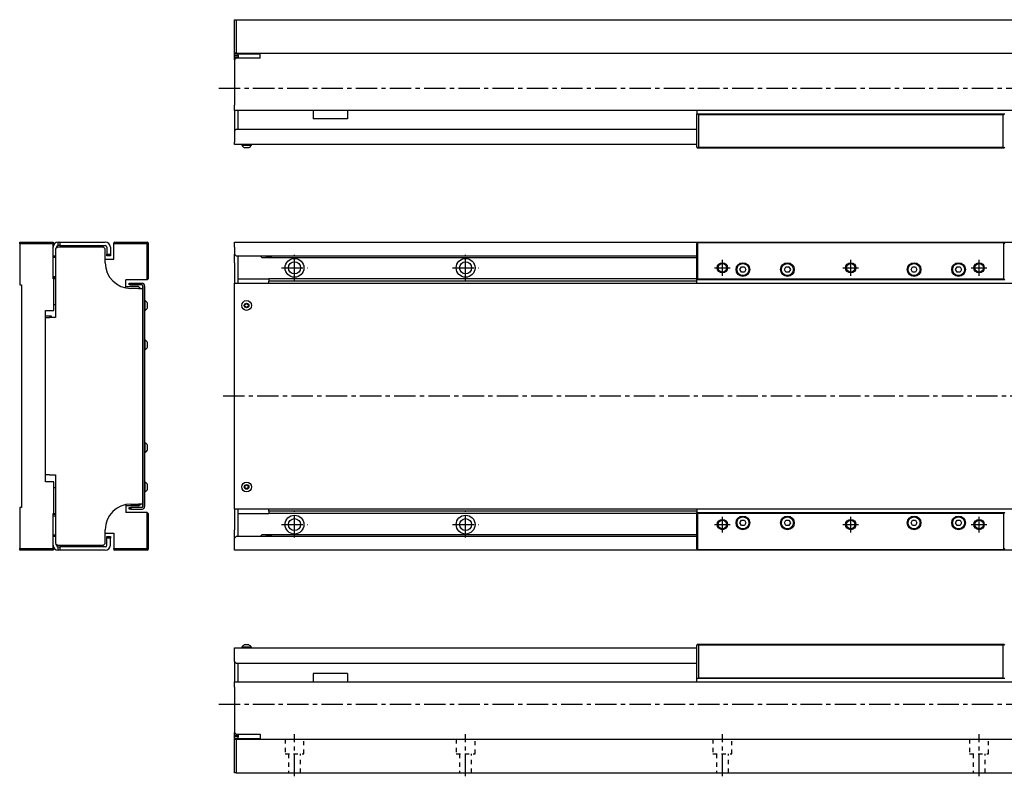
# Model space of a CAD drawing. Extents: x 91 to 1180, y 20 to 511.
# Tile 1 of 3: x 91 to 667, y 69 to 511. Entities that reach past the tile are written whole.
import ezdxf

# ---------------------------------------------------------------- set-up
doc = ezdxf.new("R2010")
doc.units = 0
doc.header["$LTSCALE"] = 10
doc.linetypes.add('CENTER', pattern=[2, 1.25, -0.25, 0.25, -0.25])
doc.linetypes.add('DOT', pattern=[0.5, 0.25, -0.25])
doc.layers.add('1', color=7, linetype='CONTINUOUS')

msp = doc.modelspace()

# ---------------------------------------------------------------- linework, layer by layer
at = {"layer": '1', "color": 7, "linetype": 'CONTINUOUS'}
for p, q in [((217.001014, 491.494488), (217.001014, 510.994488)), ((217.001014, 510.994488), (218.001014, 510.994488)), ((218.001014, 510.994488), (218.001014, 491.494488)), ((218.001014, 510.994488), (936.001014, 510.994488)), ((218.001014, 491.494488), (217.001014, 491.494488)), ((217.001014, 490.994488), (217.001014, 491.494488)), ((217.001014, 489.994488), (217.001014, 490.994488)), ((217.001014, 490.994488), (232.001014, 490.994488)), ((217.001014, 488.994488), (217.001014, 489.994488)), ((217.001014, 489.994488), (219.001014, 489.994488)), ((218.001014, 491.494488), (936.001014, 491.494488)), ((219.001014, 489.994488), (219.001014, 490.994488)), ((219.001014, 489.994488), (219.001014, 488.994488)), ((232.001014, 488.494488), (232.001014, 491.494488)), ((219.001014, 488.994488), (217.001014, 488.994488)), ((217.001014, 487.494488), (217.001014, 488.994488)), ((218.001014, 488.494488), (217.001014, 487.494488)), ((217.001014, 487.494488), (217.001014, 460.994488)), ((232.001014, 488.494488), (218.001014, 488.494488)), ((219.001014, 488.494488), (219.001014, 488.994488)), ((217.001014, 457.994488), (217.001014, 460.994488)), ((217.001014, 457.994488), (217.001014, 445.994488)), ((937.001014, 457.994488), (217.001014, 457.994488)), ((219.001014, 446.994489), (219.001014, 457.994488)), ((263.001014, 457.994488), (263.001014, 452.994488)), ((283.001014, 457.994488), (283.001014, 452.994488)), ((487.001014, 457.994488), (487.001014, 455.994488)), ((487.001014, 455.994488), (487.501014, 455.994488)), ((487.001014, 436.494488), (487.001014, 455.994488)), ((487.501014, 455.994488), (666.501014, 455.994488)), ((488.001014, 455.494488), (487.501014, 455.994488)), ((666.001014, 455.494488), (488.001014, 455.494488)), ((488.001014, 455.494488), (488.001014, 436.494488)), ((666.501014, 455.994488), (666.001014, 455.494488)), ((666.001014, 436.494488), (666.001014, 455.494488)), ((666.501014, 455.994488), (667.001014, 455.994488)), ((283.001014, 452.994488), (263.001014, 452.994488)), ((218.001014, 446.994489), (217.001014, 445.994489)), ((217.001014, 445.994489), (217.001014, 439.494489)), ((218.001014, 446.994489), (487.001014, 446.994489)), ((217.001014, 437.994489), (217.001014, 439.494489)), ((222.751014, 437.994489), (217.001014, 437.994489)), ((221.151014, 437.994489), (221.151014, 437.744489)), ((221.151014, 437.744489), (224.001014, 437.744489)), ((487.001014, 437.994489), (222.751014, 437.994489)), ((224.001014, 437.744489), (226.851014, 437.744489)), ((226.851014, 437.744489), (226.851014, 437.994489)), ((222.663571, 436.344488), (224.001014, 436.344488)), ((224.001014, 436.344488), (225.338457, 436.344488)), ((487.001014, 436.494488), (487.501014, 435.994488)), ((487.501014, 435.994488), (488.001014, 436.494488)), ((666.501014, 435.994488), (487.501014, 435.994488)), ((488.001014, 436.494488), (666.001014, 436.494488)), ((666.001014, 436.494488), (666.501014, 435.994488)), ((666.501014, 435.994488), (667.001014, 436.494488)), ((91.441094, 381.047932), (110.941094, 381.047932)), ((91.441094, 380.047932), (91.441094, 381.047932)), ((110.941094, 380.047932), (91.441094, 380.047932)), ((91.441094, 380.047932), (91.441094, 356.047932)), ((110.941094, 381.047932), (110.941094, 380.047932)), ((110.941094, 359.547932), (110.941094, 380.047932)), ((113.941094, 379.047932), (113.941094, 381.047932)), ((113.941094, 381.047932), (114.941094, 381.047932)), ((114.941094, 381.047932), (114.941094, 379.047932)), ((114.941094, 381.047932), (141.441094, 381.047932)), ((146.941094, 381.047932), (146.441094, 380.547932)), ((146.441094, 380.047932), (146.441094, 380.547932)), ((146.441094, 371.047932), (146.441094, 380.047932)), ((165.941094, 380.047932), (146.441094, 380.047932)), ((146.941094, 381.047932), (165.941094, 381.047932)), ((166.441094, 380.547932), (165.941094, 381.047932)), ((165.941094, 380.047932), (166.441094, 380.547932)), ((165.941094, 359.047932), (165.941094, 380.047932)), ((166.441094, 380.547932), (166.441094, 359.547932)), ((217.001014, 381.047932), (488.001014, 381.047932)), ((217.001014, 378.047932), (217.001014, 381.047932)), ((487.001014, 380.047932), (487.501014, 380.547932)), ((487.001014, 359.047932), (487.001014, 380.047932)), ((487.501014, 380.547932), (488.001014, 381.047932)), ((487.501014, 380.547932), (487.501014, 359.547932)), ((666.501014, 380.547932), (487.501014, 380.547932)), ((488.001014, 381.047932), (666.001014, 381.047932)), ((666.001014, 381.047932), (937.001014, 381.047932)), ((666.001014, 381.047932), (666.501014, 380.547932)), ((666.501014, 359.547932), (666.501014, 380.547932)), ((666.501014, 380.547932), (667.001014, 380.047932)), ((113.441094, 378.047932), (112.441094, 377.047932)), ((112.441094, 377.047932), (112.441094, 337.047932)), ((113.441094, 378.047932), (112.941094, 378.047932)), ((112.941094, 378.047932), (112.941094, 377.547932)), ((113.191094, 377.797932), (112.941094, 377.797932)), ((140.441094, 378.047932), (113.441094, 378.047932)), ((114.941094, 379.047932), (113.941094, 379.047932)), ((114.941094, 379.047932), (141.441094, 379.047932)), ((141.441094, 377.047932), (140.441094, 378.047932)), ((141.441094, 369.047932), (141.441094, 377.047932)), ((142.441094, 378.047932), (142.441094, 374.047932)), ((142.441094, 374.047932), (144.441094, 374.047932)), ((142.441094, 373.047932), (142.441094, 374.047932)), ((144.441094, 378.047932), (144.441094, 374.047932)), ((144.441094, 374.047932), (144.441094, 373.047932)), ((217.001014, 378.047932), (217.001014, 374.047932)), ((217.001014, 369.047932), (217.001014, 374.047932)), ((217.001014, 374.047932), (218.001014, 373.047932)), ((110.941094, 373.047932), (112.441094, 373.047932)), ((112.441094, 372.047932), (110.941094, 372.047932)), ((141.441094, 371.047932), (146.441094, 371.047932)), ((144.441094, 373.047932), (142.441094, 373.047932)), ((217.001014, 369.047932), (217.001014, 357.047932)), ((218.001014, 373.047932), (487.001014, 373.047932)), ((219.001014, 369.047932), (219.001014, 373.047932)), ((219.001014, 357.047932), (219.001014, 369.047932)), ((232.001014, 373.047932), (233.001014, 372.047932)), ((233.001014, 372.047932), (487.001014, 372.047932)), ((512.268963, 365.047932), (513.134989, 366.547932)), ((513.134989, 363.547932), (512.268963, 365.047932)), ((513.134989, 366.547932), (514.86704, 366.547932)), ((514.86704, 363.547932), (513.134989, 363.547932)), ((514.86704, 366.547932), (515.733065, 365.047932)), ((515.733065, 365.047932), (514.86704, 363.547932)), ((538.268963, 365.047932), (539.134989, 366.547932)), ((539.134989, 363.547932), (538.268963, 365.047932)), ((539.134989, 366.547932), (540.86704, 366.547932)), ((540.86704, 363.547932), (539.134989, 363.547932)), ((540.86704, 366.547932), (541.733065, 365.047932)), ((541.733065, 365.047932), (540.86704, 363.547932)), ((612.268963, 365.047932), (613.134989, 366.547932)), ((613.134989, 363.547932), (612.268963, 365.047932)), ((613.134989, 366.547932), (614.86704, 366.547932)), ((614.86704, 363.547932), (613.134989, 363.547932)), ((614.86704, 366.547932), (615.733065, 365.047932)), ((615.733065, 365.047932), (614.86704, 363.547932)), ((638.268963, 365.047932), (639.134989, 366.547932)), ((639.134989, 363.547932), (638.268963, 365.047932)), ((639.134989, 366.547932), (640.86704, 366.547932)), ((640.86704, 363.547932), (639.134989, 363.547932)), ((640.86704, 366.547932), (641.733065, 365.047932)), ((641.733065, 365.047932), (640.86704, 363.547932)), ((110.941094, 361.047932), (112.441094, 361.047932)), ((112.441094, 360.047932), (110.941094, 360.047932)), ((111.441094, 359.547932), (110.941094, 359.547932)), ((112.441094, 359.547932), (111.441094, 359.547932)), ((111.441094, 341.047932), (111.441094, 359.547932)), ((165.941094, 359.047932), (153.441094, 359.047932)), ((153.441094, 354.350994), (153.441094, 359.047932)), ((155.441094, 356.047932), (155.441094, 357.047932)), ((155.441094, 357.047932), (156.441094, 357.047932)), ((156.441094, 357.047932), (156.441094, 356.047932)), ((156.441094, 357.047932), (162.941094, 357.047932)), ((165.941094, 359.047932), (166.441094, 359.547932)), ((217.001014, 357.047932), (937.001014, 357.047932)), ((217.001014, 355.547932), (217.001014, 357.047932)), ((219.001014, 359.547932), (237.001014, 359.547932)), ((487.001014, 359.547932), (237.001014, 359.547932)), ((237.001014, 359.547932), (237.001014, 358.277932)), ((487.001014, 358.277932), (237.001014, 358.277932)), ((237.001014, 357.047932), (237.001014, 358.277932)), ((487.001014, 359.047932), (487.501014, 359.547932)), ((667.001014, 359.047932), (487.001014, 359.047932)), ((487.001014, 357.047932), (487.001014, 359.047932)), ((487.501014, 359.547932), (666.501014, 359.547932)), ((667.001014, 359.047932), (666.501014, 359.547932)), ((91.441094, 356.047932), (92.441094, 356.047932)), ((92.441094, 356.047932), (92.441094, 226.047932)), ((156.441094, 356.047932), (155.441094, 356.047932)), ((160.941094, 355.047932), (155.941094, 355.047932)), ((162.941094, 356.047932), (156.441094, 356.047932)), ((160.441094, 354.047932), (156.441094, 354.047932)), ((160.941094, 354.047932), (160.441094, 354.047932)), ((161.941094, 354.047932), (160.941094, 355.047932)), ((160.941094, 354.047932), (163.441094, 354.047932)), ((163.441094, 226.547932), (163.441094, 355.547932)), ((164.441094, 355.547932), (164.441094, 346.897932)), ((164.441094, 226.547932), (164.441094, 355.547932)), ((217.001014, 226.547932), (217.001014, 355.547932)), ((164.691094, 346.897932), (164.441094, 346.897932)), ((164.691094, 341.197932), (164.691094, 346.897932)), ((166.091095, 342.710489), (166.091095, 345.385375)), ((223.001014, 344.625283), (224.001014, 345.202633)), ((224.001014, 345.202633), (225.001014, 344.625283)), ((106.441094, 341.047932), (111.441094, 341.047932)), ((106.441094, 241.047932), (106.441094, 341.047932)), ((111.441094, 344.547932), (112.441094, 344.547932)), ((164.441094, 341.197932), (164.441094, 323.897932)), ((164.441094, 341.197932), (164.691094, 341.197932)), ((223.001014, 343.470582), (223.001014, 344.625283)), ((224.001014, 342.893232), (223.001014, 343.470582)), ((225.001014, 343.470582), (224.001014, 342.893232)), ((225.001014, 344.625283), (225.001014, 343.470582)), ((106.441094, 338.047932), (109.741094, 338.047932)), ((106.441094, 337.047932), (108.941094, 337.047932)), ((110.441094, 337.047932), (108.941094, 337.047932)), ((109.741094, 338.047932), (109.741094, 337.047932)), ((112.441094, 337.047932), (110.441094, 337.047932)), ((164.691094, 323.897932), (164.441094, 323.897932)), ((164.691094, 318.197932), (164.691094, 323.897932)), ((166.091095, 319.710489), (166.091095, 322.385375)), ((164.441094, 318.197932), (164.441094, 263.897932)), ((164.441094, 318.197932), (164.691094, 318.197932)), ((164.691094, 263.897932), (164.441094, 263.897932)), ((164.691094, 258.197932), (164.691094, 263.897932)), ((166.091095, 259.710489), (166.091095, 262.385375)), ((164.441094, 258.197932), (164.441094, 240.897932)), ((164.441094, 258.197932), (164.691094, 258.197932)), ((108.941094, 245.047932), (106.441094, 245.047932)), ((108.941094, 245.047932), (110.441094, 245.047932)), ((110.441094, 245.047932), (112.441094, 245.047932)), ((112.441094, 245.047932), (112.441094, 205.047932)), ((111.441094, 241.047932), (106.441094, 241.047932)), ((111.441094, 222.547932), (111.441094, 241.047932)), ((112.441094, 237.547932), (111.441094, 237.547932)), ((164.691094, 240.897932), (164.441094, 240.897932)), ((164.691094, 235.197932), (164.691094, 240.897932)), ((166.091095, 236.710489), (166.091095, 239.385375)), ((223.001014, 238.625283), (224.001014, 239.202633)), ((223.001014, 237.470582), (223.001014, 238.625283)), ((224.001014, 236.893232), (223.001014, 237.470582)), ((224.001014, 239.202633), (225.001014, 238.625283)), ((225.001014, 237.470582), (224.001014, 236.893232)), ((225.001014, 238.625283), (225.001014, 237.470582)), ((164.441094, 235.197932), (164.441094, 226.547932)), ((164.441094, 235.197932), (164.691094, 235.197932)), ((92.441094, 226.047932), (91.441094, 226.047932)), ((91.441094, 226.047932), (91.441094, 202.047932)), ((153.441094, 227.744871), (153.441094, 223.047932)), ((155.441094, 225.047932), (155.441094, 226.047932)), ((155.441094, 226.047932), (156.441094, 226.047932)), ((156.441094, 225.047932), (155.441094, 225.047932)), ((160.941094, 227.047932), (155.941094, 227.047932)), ((156.441094, 228.047932), (160.441094, 228.047932)), ((156.441094, 226.047932), (156.441094, 225.047932)), ((162.941094, 226.047932), (156.441094, 226.047932)), ((156.441094, 225.047932), (162.941094, 225.047932)), ((160.441094, 228.047932), (160.941094, 228.047932)), ((163.441094, 228.047932), (160.941094, 228.047932)), ((160.941094, 227.047932), (161.941094, 228.047932)), ((217.001014, 225.047932), (217.001014, 226.547932)), ((937.001014, 225.047932), (217.001014, 225.047932)), ((217.001014, 225.047932), (217.001014, 213.047932)), ((219.001014, 213.047932), (219.001014, 225.047932)), ((237.001014, 223.817932), (237.001014, 225.047932)), ((487.001014, 225.047932), (487.001014, 223.047932)), ((110.941094, 222.547932), (111.441094, 222.547932)), ((110.941094, 202.047932), (110.941094, 222.547932)), ((110.941094, 222.047932), (112.441094, 222.047932)), ((112.441094, 221.047932), (110.941094, 221.047932)), ((111.441094, 222.547932), (112.441094, 222.547932)), ((165.941094, 223.047932), (153.441094, 223.047932)), ((165.941094, 202.047932), (165.941094, 223.047932)), ((166.441094, 222.547932), (165.941094, 223.047932)), ((166.441094, 222.547932), (166.441094, 201.547932)), ((219.001014, 222.547932), (237.001014, 222.547932)), ((487.001014, 223.817932), (237.001014, 223.817932)), ((237.001014, 223.817932), (237.001014, 222.547932)), ((487.001014, 222.547932), (237.001014, 222.547932)), ((487.501014, 222.547932), (487.001014, 223.047932)), ((487.001014, 223.047932), (667.001014, 223.047932)), ((487.001014, 202.047932), (487.001014, 223.047932)), ((666.501014, 222.547932), (487.501014, 222.547932)), ((487.501014, 222.547932), (487.501014, 201.547932)), ((666.501014, 222.547932), (667.001014, 223.047932)), ((666.501014, 201.547932), (666.501014, 222.547932)), ((141.441094, 205.047932), (141.441094, 213.047932)), ((217.001014, 208.047932), (217.001014, 213.047932)), ((219.001014, 209.047932), (219.001014, 213.047932)), ((512.268963, 217.047932), (513.134989, 218.547932)), ((513.134989, 215.547932), (512.268963, 217.047932)), ((513.134989, 218.547932), (514.86704, 218.547932)), ((514.86704, 215.547932), (513.134989, 215.547932)), ((514.86704, 218.547932), (515.733065, 217.047932)), ((515.733065, 217.047932), (514.86704, 215.547932)), ((538.268963, 217.047932), (539.134989, 218.547932)), ((539.134989, 215.547932), (538.268963, 217.047932)), ((539.134989, 218.547932), (540.86704, 218.547932)), ((540.86704, 215.547932), (539.134989, 215.547932)), ((540.86704, 218.547932), (541.733065, 217.047932)), ((541.733065, 217.047932), (540.86704, 215.547932)), ((612.268963, 217.047932), (613.134989, 218.547932)), ((613.134989, 215.547932), (612.268963, 217.047932)), ((613.134989, 218.547932), (614.86704, 218.547932)), ((614.86704, 215.547932), (613.134989, 215.547932)), ((614.86704, 218.547932), (615.733065, 217.047932)), ((615.733065, 217.047932), (614.86704, 215.547932)), ((638.268963, 217.047932), (639.134989, 218.547932)), ((639.134989, 215.547932), (638.268963, 217.047932)), ((639.134989, 218.547932), (640.86704, 218.547932)), ((640.86704, 215.547932), (639.134989, 215.547932)), ((640.86704, 218.547932), (641.733065, 217.047932)), ((641.733065, 217.047932), (640.86704, 215.547932)), ((110.941094, 210.047932), (112.441094, 210.047932)), ((112.441094, 209.047932), (110.941094, 209.047932)), ((141.441094, 211.047932), (146.441094, 211.047932)), ((142.441094, 209.047932), (144.441094, 209.047932)), ((142.441094, 208.047932), (142.441094, 209.047932)), ((144.441094, 208.047932), (142.441094, 208.047932)), ((142.441094, 204.047932), (142.441094, 208.047932)), ((144.441094, 209.047932), (144.441094, 208.047932)), ((144.441094, 204.047932), (144.441094, 208.047932)), ((146.441094, 211.047932), (146.441094, 202.047932)), ((218.001014, 209.047932), (217.001014, 208.047932)), ((217.001014, 204.047932), (217.001014, 208.047932)), ((487.001014, 209.047932), (218.001014, 209.047932)), ((233.001014, 210.047932), (232.001014, 209.047932)), ((487.001014, 210.047932), (233.001014, 210.047932)), ((91.441094, 202.047932), (110.941094, 202.047932)), ((91.441094, 201.047932), (91.441094, 202.047932)), ((110.941094, 202.047932), (110.941094, 201.047932)), ((112.441094, 205.047932), (113.441094, 204.047932)), ((112.941094, 204.047932), (112.941094, 204.547932)), ((112.941094, 204.297932), (113.191094, 204.297932)), ((112.941094, 204.047932), (113.441094, 204.047932)), ((113.441094, 204.047932), (140.441094, 204.047932)), ((113.941094, 201.047932), (113.941094, 203.047932)), ((113.941094, 203.047932), (114.941094, 203.047932)), ((114.941094, 203.047932), (114.941094, 201.047932)), ((141.441094, 203.047932), (114.941094, 203.047932)), ((140.441094, 204.047932), (141.441094, 205.047932)), ((146.441094, 202.047932), (165.941094, 202.047932)), ((146.441094, 201.547932), (146.441094, 202.047932)), ((146.441094, 201.547932), (146.941094, 201.047932)), ((166.441094, 201.547932), (165.941094, 202.047932)), ((165.941094, 201.047932), (166.441094, 201.547932)), ((217.001014, 201.047932), (217.001014, 204.047932)), ((487.501014, 201.547932), (487.001014, 202.047932)), ((487.501014, 201.547932), (666.501014, 201.547932)), ((488.001014, 201.047932), (487.501014, 201.547932)), ((666.501014, 201.547932), (666.001014, 201.047932)), ((667.001014, 202.047932), (666.501014, 201.547932)), ((110.941094, 201.047932), (91.441094, 201.047932)), ((114.941094, 201.047932), (113.941094, 201.047932)), ((141.441094, 201.047932), (114.941094, 201.047932)), ((165.941094, 201.047932), (146.941094, 201.047932)), ((488.001014, 201.047932), (217.001014, 201.047932)), ((666.001014, 201.047932), (488.001014, 201.047932)), ((937.001014, 201.047932), (666.001014, 201.047932)), ((217.001014, 142.601376), (217.001014, 144.101376)), ((217.001014, 144.101376), (222.751014, 144.101376)), ((226.851014, 144.351376), (221.151014, 144.351376)), ((221.151014, 144.351376), (221.151014, 144.101376)), ((225.338457, 145.751377), (222.663571, 145.751377)), ((222.751014, 144.101376), (487.001014, 144.101376)), ((226.851014, 144.101376), (226.851014, 144.351376)), ((487.501014, 146.101376), (487.001014, 145.601376)), ((487.001014, 126.101376), (487.001014, 145.601376)), ((487.501014, 146.101376), (666.501014, 146.101376)), ((488.001014, 145.601376), (487.501014, 146.101376)), ((488.001014, 145.601376), (488.001014, 126.601376)), ((666.001014, 145.601376), (488.001014, 145.601376)), ((666.501014, 146.101376), (666.001014, 145.601376)), ((666.001014, 126.601376), (666.001014, 145.601376)), ((667.001014, 145.601376), (666.501014, 146.101376)), ((217.001014, 136.101376), (217.001014, 142.601376)), ((217.001014, 136.101376), (218.001014, 135.101376)), ((217.001014, 136.101376), (217.001014, 124.101376)), ((218.001014, 135.101376), (487.001014, 135.101376)), ((219.001014, 124.101376), (219.001014, 135.101376)), ((283.001014, 129.101376), (263.001014, 129.101376)), ((263.001014, 129.101376), (263.001014, 124.101376)), ((283.001014, 129.101376), (283.001014, 124.101376)), ((487.501014, 126.101376), (488.001014, 126.601376)), ((488.001014, 126.601376), (666.001014, 126.601376)), ((666.001014, 126.601376), (666.501014, 126.101376)), ((217.001014, 121.101376), (217.001014, 124.101376)), ((217.001014, 124.101376), (937.001014, 124.101376)), ((217.001014, 121.101376), (217.001014, 94.601376)), ((487.501014, 126.101376), (487.001014, 126.101376)), ((487.001014, 124.101376), (487.001014, 126.101376)), ((666.501014, 126.101376), (487.501014, 126.101376)), ((667.001014, 126.101376), (666.501014, 126.101376)), ((217.001014, 93.101376), (217.001014, 94.601376)), ((217.001014, 94.601376), (218.001014, 93.601376)), ((217.001014, 93.101376), (219.001014, 93.101376)), ((217.001014, 92.101376), (217.001014, 93.101376)), ((219.001014, 92.101376), (217.001014, 92.101376)), ((217.001014, 91.101376), (217.001014, 92.101376)), ((218.001014, 93.601376), (232.001014, 93.601376)), ((219.001014, 93.101376), (219.001014, 93.601376)), ((219.001014, 93.101376), (219.001014, 92.101376)), ((219.001014, 91.101376), (219.001014, 92.101376)), ((232.001014, 93.601376), (232.001014, 90.601376)), ((217.001014, 91.101376), (232.001014, 91.101376)), ((217.001014, 90.601376), (217.001014, 91.101376)), ((217.001014, 71.101376), (217.001014, 90.601376)), ((217.001014, 90.601376), (218.001014, 90.601376)), ((218.001014, 90.601376), (218.001014, 71.101376)), ((218.001014, 90.601376), (936.001014, 90.601376)), ((218.001014, 71.101376), (217.001014, 71.101376)), ((218.001014, 71.101376), (936.001014, 71.101376))]:
    msp.add_line(p, q, dxfattribs=at)
at = {"layer": '1', "color": 4, "linetype": 'CENTER'}
for p, q in [((207.751014, 470.994488), (1022.751014, 470.994488)), ((252.001014, 358.447932), (252.001014, 373.647932)), ((352.001014, 358.447932), (352.001014, 373.647932)), ((502.001014, 361.447932), (502.001014, 370.647932)), ((577.001014, 361.447932), (577.001014, 370.647932)), ((652.001014, 361.447932), (652.001014, 370.647932)), ((244.401014, 366.047932), (259.601014, 366.047932)), ((344.401014, 366.047932), (359.601014, 366.047932)), ((497.401014, 366.047932), (506.601014, 366.047932)), ((572.401014, 366.047932), (581.601014, 366.047932)), ((647.401014, 366.047932), (656.601014, 366.047932)), ((1022.751014, 291.047932), (207.751014, 291.047932)), ((252.001014, 208.447932), (252.001014, 223.647932)), ((352.001014, 208.447932), (352.001014, 223.647932)), ((502.001014, 211.447932), (502.001014, 220.647932)), ((577.001014, 211.447932), (577.001014, 220.647932)), ((652.001014, 211.447932), (652.001014, 220.647932)), ((244.401014, 216.047932), (259.601014, 216.047932)), ((344.401014, 216.047932), (359.601014, 216.047932)), ((497.401014, 216.047932), (506.601014, 216.047932)), ((572.401014, 216.047932), (581.601014, 216.047932)), ((647.401014, 216.047932), (656.601014, 216.047932)), ((207.751014, 111.101376), (1022.751014, 111.101376)), ((252.001014, 69.001376), (252.001014, 93.601376)), ((352.001014, 69.001376), (352.001014, 93.601376)), ((502.001014, 69.001376), (502.001014, 93.601376)), ((652.001014, 69.001376), (652.001014, 93.601376))]:
    msp.add_line(p, q, dxfattribs=at)
at = {"layer": '1', "color": 4, "linetype": 'DOT'}
for p, q in [((246.501014, 90.601376), (246.501014, 82.101376)), ((257.501014, 82.101376), (257.501014, 90.601376)), ((346.501014, 90.601376), (346.501014, 82.101376)), ((357.501014, 82.101376), (357.501014, 90.601376)), ((496.501014, 90.601376), (496.501014, 82.101376)), ((507.501014, 82.101376), (507.501014, 90.601376)), ((646.501014, 90.601376), (646.501014, 82.101376)), ((657.501014, 82.101376), (657.501014, 90.601376)), ((246.501014, 82.101376), (257.501014, 82.101376)), ((248.501014, 82.101376), (248.501014, 71.101376)), ((255.501014, 71.101376), (255.501014, 82.101376)), ((346.501014, 82.101376), (357.501014, 82.101376)), ((348.501014, 82.101376), (348.501014, 71.101376)), ((355.501014, 71.101376), (355.501014, 82.101376)), ((496.501014, 82.101376), (507.501014, 82.101376)), ((498.501014, 82.101376), (498.501014, 71.101376)), ((505.501014, 71.101376), (505.501014, 82.101376)), ((646.501014, 82.101376), (657.501014, 82.101376)), ((648.501014, 82.101376), (648.501014, 71.101376)), ((655.501014, 71.101376), (655.501014, 82.101376))]:
    msp.add_line(p, q, dxfattribs=at)
at = {"layer": '1', "color": 7, "linetype": 'CONTINUOUS'}
for centre, radius in [((252.001014, 366.047932), 5.5), ((252.001014, 366.047932), 3.5), ((352.001014, 366.047932), 5.5), ((352.001014, 366.047932), 3.5), ((502.001014, 366.047932), 2.5), ((514.001014, 365.047932), 4), ((514.001014, 365.047932), 3.5), ((540.001014, 365.047932), 4), ((540.001014, 365.047932), 3.5), ((577.001014, 366.047932), 2.5), ((614.001014, 365.047932), 4), ((614.001014, 365.047932), 3.5), ((640.001014, 365.047932), 4), ((640.001014, 365.047932), 3.5), ((652.001014, 366.047932), 2.5), ((224.001014, 344.047932), 2.85), ((224.001014, 344.047932), 1.337443), ((224.001014, 238.047932), 2.85), ((224.001014, 238.047932), 1.337443), ((252.001014, 216.047932), 5.5), ((252.001014, 216.047932), 3.5), ((352.001014, 216.047932), 5.5), ((352.001014, 216.047932), 3.5), ((514.001014, 217.047932), 4), ((514.001014, 217.047932), 3.5), ((540.001014, 217.047932), 4), ((540.001014, 217.047932), 3.5), ((614.001014, 217.047932), 4), ((614.001014, 217.047932), 3.5), ((640.001014, 217.047932), 4), ((640.001014, 217.047932), 3.5), ((502.001014, 216.047932), 2.5), ((577.001014, 216.047932), 2.5), ((652.001014, 216.047932), 2.5)]:
    msp.add_circle(centre, radius, dxfattribs=at)
at = {"layer": '1', "color": 4, "linetype": 'CONTINUOUS'}
for centre in [(502.001014, 366.047932), (577.001014, 366.047932), (652.001014, 366.047932), (502.001014, 216.047932), (577.001014, 216.047932), (652.001014, 216.047932)]:
    msp.add_circle(centre, 3, dxfattribs=at)
at = {"layer": '1', "color": 7, "linetype": 'CONTINUOUS'}
for centre, radius, start, end in [((224.001014, 439.306538), 3.25, 208.726605, 245.699584), ((224.001014, 439.306538), 3.25, 294.300416, 331.273395), ((113.941094, 378.047932), 3, 90, 180), ((141.441094, 378.047932), 3, 0, 90), ((113.941094, 378.047932), 1, 90, 180), ((141.441094, 378.047932), 1, 360, 90), ((156.441094, 369.047932), 15, 180, 270), ((237.001014, 375.047932), 2.75, 226.658242, 313.341758), ((162.941094, 355.547932), 1.5, 0, 90), ((155.941094, 370.047932), 15, 260.405932, 270), ((162.941094, 355.547932), 0.5, 360, 90), ((163.129044, 344.047932), 3.25, 24.300416, 61.273395), ((163.129044, 344.047932), 3.25, 298.726605, 335.699584), ((163.129044, 321.047932), 3.25, 24.300416, 61.273395), ((163.129044, 321.047932), 3.25, 298.726605, 335.699584), ((163.129044, 261.047932), 3.25, 24.300416, 61.273395), ((163.129044, 261.047932), 3.25, 298.726605, 335.699584), ((163.129044, 238.047932), 3.25, 24.300416, 61.273395), ((163.129044, 238.047932), 3.25, 298.726605, 335.699584), ((156.441094, 213.047932), 15, 90, 180), ((155.941094, 212.047932), 15, 90, 99.594068), ((162.941094, 226.547932), 0.5, 270, 360), ((162.941094, 226.547932), 1.5, 270, 360), ((237.001014, 207.047932), 2.75, 46.658242, 133.341758), ((113.941094, 204.047932), 3, 180, 270), ((113.941094, 204.047932), 1, 180, 270), ((141.441094, 204.047932), 1, 270, 360), ((141.441094, 204.047932), 3, 270, 360), ((224.001014, 142.789326), 3.25, 114.300416, 151.273395), ((224.001014, 142.789326), 3.25, 28.726605, 65.699584)]:
    msp.add_arc(centre, radius, start, end, dxfattribs=at)

doc.saveas('drawing.dxf')
